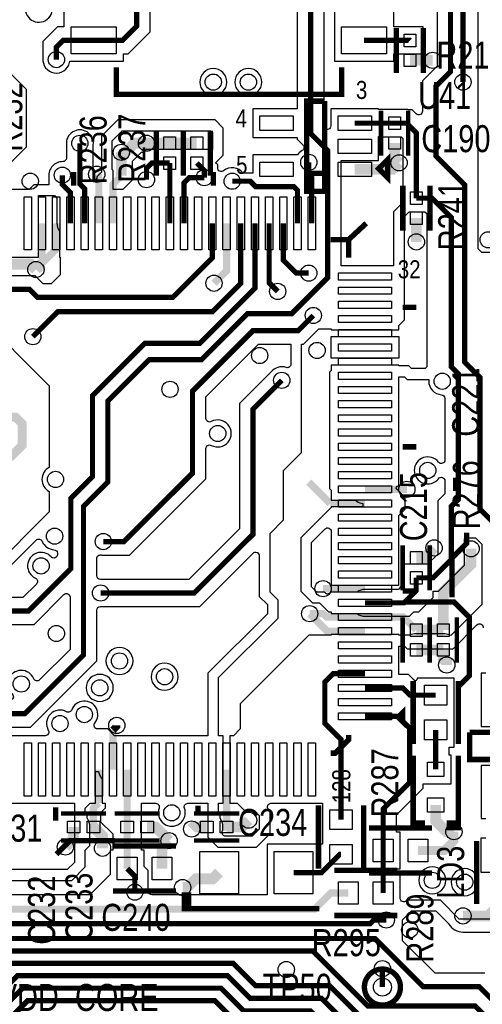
# Model space of a CAD drawing. Extents: x -394 to 5394, y -1015 to 7151.
# Tile 30 of 80: x 996 to 1509, y 2885 to 3978. Entities that reach past the tile are written whole.
import ezdxf

# ---------------------------------------------------------------- set-up
doc = ezdxf.new("R2010")
doc.units = 0
for name, color, linetype in [('BG_SILKSCREEN_TOP', 3, 'CONTINUOUS'), ('ET_TOP', 132, 'CONTINUOUS'), ('PG_SILKSCREEN_TOP', 7, 'CONTINUOUS'), ('PIN_TOP', 132, 'CONTINUOUS'), ('RD_SILKSCREEN_TOP', 254, 'CONTINUOUS'), ('VC_TOP', 132, 'CONTINUOUS')]:
    doc.layers.add(name, color=color, linetype=linetype)

msp = doc.modelspace()

# ---------------------------------------------------------------- linework, layer by layer
at = {"layer": 'ET_TOP'}
for points, const_width in [([(512.59, 4647.33), (460.69, 4647.33), (448.8, 4635.44), (448.8, 4512.9893), (384.8107, 4449), (222.1693, 4449), (189.3, 4416.1307), (189.3, 3877.2163), (330, 3736.5163), (330, 3195), (359.9, 3165.1), (359.9, 3067.9), (336, 3044), (336, 2951.6855), (404.6855, 2883), (453, 2883), (542, 2794), (825, 2794), (975.7, 2944.7), (1321.3, 2944.7), (1382.38, 2883.62), (1501.38, 2883.62), (1524, 2861)], 5.8), ([(1078.3589, 3955.301), (1110.2589, 3955.301), (1126, 3971.0421), (1126, 4022.0001), (1099.0001, 4049), (955.955, 4049), (873.955, 4131), (852, 4131), (841, 4120), (841, 4113)], 5.8), ([(1517.16, 4092.16), (1474.2, 4049.2), (1474.2, 3920.5153), (1458, 3904.3153), (1458, 3827), (1490, 3795), (1490, 3598), (1507, 3581), (1507, 3435), (1653, 3289)], 5.8), ([(1488, 3909), (1488, 4004), (1567.5283, 4083.5283), (1611.4848, 4083.5283)], 5.8), ([(900, 3229), (947, 3229), (968, 3208), (1002, 3208), (1067, 3273), (1067, 3438), (1094, 3465), (1094, 3555), (1140, 3601), (1198, 3601), (1249, 3652), (1298, 3652), (1338, 3692), (1338, 3833), (1319, 3852), (1319, 4008.2), (1358, 4047.2)], 5.8), ([(1037, 3934), (1037, 3947.9), (1044.401, 3955.301), (1078.3589, 3955.301)], 5.8), ([(1378.3589, 3955.301), (1429.1289, 3955.301), (1429.1989, 3955.231)], 5.8), ([(1429.1989, 3933.191), (1454.4389, 3933.191)], 12), ([(1367.89, 3863.44), (1398.7764, 3863.44), (1398.78, 3863.4436), (1412.18, 3863.4436)], 5.8), ([(1436.35, 3780.17), (1436.35, 3852.6736), (1425.58, 3863.4436), (1412.18, 3863.4436)], 5.8), ([(1109, 3831), (1113.7, 3831), (1123.87, 3841.17), (1136.91, 3841.17)], 12), ([(1162.77, 3841.17), (1136.91, 3841.17)], 12), ([(1192.77, 3841.17), (1162.77, 3841.17)], 12), ([(1412.18, 3841.3964), (1412.18, 3824.42), (1417.18, 3819.42)], 12), ([(1068.29, 3752.3), (1068.29, 3790.71), (1063, 3796), (1063, 3841)], 5.8), ([(1109, 3804.98), (1109, 3831)], 12), ([(1417.18, 3819.42), (1410.02, 3812.26), (1367.89, 3812.26)], 12), ([(1136.91, 3800.75), (1136.91, 3813.33), (1142.71, 3819.13), (1162.77, 3819.13)], 5.8), ([(1162.77, 3752.3), (1162.77, 3819.13)], 5.8), ([(1201, 3803), (1201, 3810.9), (1192.77, 3819.13)], 5.8), ([(1320.25, 3752.3), (1320.25, 3802.85), (1317, 3806.1), (1317, 3820)], 5.8), ([(1052.54, 3752.3), (1052.54, 3786.46), (1043.62, 3795.38), (1043.62, 3805.71)], 5.8), ([(1081.73, 3806.71), (1084.03, 3804.41), (1084.03, 3752.3)], 8), ([(1099.78, 3752.3), (1099.78, 3795.76), (1109, 3804.98)], 8), ([(1178.52, 3752.3), (1178.52, 3797.2), (1184.32, 3803), (1201, 3803)], 5.8), ([(1232, 3799), (1252, 3799), (1258, 3793), (1300.21, 3793), (1304.51, 3788.7), (1304.51, 3752.3)], 5.8), ([(1436.16, 3358.7964), (1454.7964, 3358.7964), (1475, 3379), (1475, 3438), (1482.9, 3445.9), (1482.9, 3585.1), (1475, 3593), (1475, 3758.92), (1453.75, 3780.17), (1436.35, 3780.17)], 5.8), ([(1436.35, 3758.13), (1436.35, 3731.65)], 12), ([(1257.26, 3752.3), (1257.26, 3680.26), (1196, 3619), (1135, 3619), (1077, 3561), (1077, 3471), (1053, 3447), (1053, 3369), (1006, 3322), (915.1, 3322), (890, 3347.1), (890, 3361)], 5.8), ([(1210.02, 3752.3), (1210.02, 3714.02), (1166, 3670), (1016.1524, 3670), (1007.1524, 3679), (983, 3679)], 5.8), ([(1010.86, 3626.51), (1038.66, 3654.31), (1210.12, 3654.31), (1241.51, 3685.7), (1241.51, 3752.3)], 5.8), ([(1021.04, 3707.78), (1021.04, 3752.3)], 8), ([(1021.04, 3707.78), (1036.79, 3723.53), (1036.79, 3752.3)], 8), ([(1211.86, 3685.76), (1225.77, 3699.67), (1225.77, 3752.3)], 8), ([(1273.01, 3752.3), (1273.01, 3686.21), (1282.51, 3676.71)], 5.8), ([(1317, 3697), (1303.1, 3697), (1288.76, 3711.34), (1288.76, 3752.3)], 5.8), ([(1014.24, 3700.98), (1008.22, 3707), (956, 3707), (936, 3687), (936, 3673), (925.74, 3662.74), (925.74, 3568.26), (936, 3558), (936, 3541)], 12), ([(1014.24, 3700.98), (1021.04, 3707.78)], 12), ([(1089, 3399), (1112, 3399), (1188, 3475), (1188, 3566), (1255, 3633), (1305, 3633), (1322, 3650)], 5.8), ([(1287, 3578), (1255, 3546), (1255, 3407), (1190, 3342), (1086, 3342)], 5.8), ([(819.51, 3480.65), (833.86, 3495), (850, 3495), (851, 3494), (865.2851, 3494), (878.6351, 3480.65), (946.1639, 3480.65), (959.5139, 3494), (987.2851, 3494), (999, 3505.7149), (999, 3530), (992, 3537), (956, 3537), (952, 3541), (936, 3541)], 10), ([(1317, 3465), (1340.72, 3441.28)], 8), ([(1379.31, 3457.02), (1425.81, 3457.02)], 8), ([(1340.72, 3441.28), (1379.31, 3441.28)], 8), ([(1456, 3392), (1444.8436, 3380.8436), (1436.16, 3380.8436)], 12), ([(1466.16, 3300.8036), (1466.16, 3343.16), (1497, 3374), (1497, 3391)], 12), ([(1379.31, 3331.04), (1422.64, 3331.04), (1436.16, 3344.56), (1436.16, 3358.7964)], 5.8), ([(1379.31, 3346.79), (1332.81, 3346.79)], 8), ([(1318, 3319), (1337.46, 3299.54), (1379.31, 3299.54)], 8), ([(1379.31, 3315.29), (1336.71, 3315.29), (1333, 3319), (1318, 3319)], 8), ([(1436.16, 3300.8), (1421.67, 3315.29), (1379.31, 3315.29)], 8), ([(1436.16, 3300.8036), (1466.16, 3300.8036)], 12), ([(1466.16, 3300.8), (1466.16, 3300.8036)], 12), ([(1436.16, 3278.7564), (1466.16, 3278.7564)], 12), ([(1466.16, 3278.7564), (1466.16, 3268.84), (1470, 3265), (1470, 3262)], 12), ([(1352.76, 3090.44), (1352.76, 3179.24), (1334.76, 3197.24), (1334.76, 3243.15), (1343.91, 3252.3), (1379.31, 3252.3)], 5.8), ([(1457.79, 3228.59), (1429.32, 3228.59), (1421.36, 3236.55), (1379.31, 3236.55)], 5.8), ([(1399.47, 3056.15), (1399.47, 3102.06), (1429.01, 3131.6), (1429.01, 3191.9), (1415.85, 3205.06), (1379.31, 3205.06)], 5.8), ([(1104, 3195), (1104, 3194), (1099.78, 3189.78)], 8), ([(1099.78, 3189.78), (1099.78, 3146)], 8), ([(1457.79, 3190.01), (1457.79, 3146.12)], 5.8), ([(1084.03, 3109.03), (1084.03, 3146)], 8), ([(1115.53, 3146), (1115.53, 3100.6536), (1115.5264, 3100.65), (1115.5264, 3082.15)], 8), ([(1225.7736, 3082.15), (1225.77, 3082.15), (1225.77, 3146)], 8), ([(1078.1836, 3082.15), (1078, 3082.3336), (1078, 3103), (1084.03, 3109.03)], 8), ([(1457.79, 3106.76), (1457.79, 3089), (1469.79, 3077), (1478, 3077)], 12), ([(1250.16, 3089.76), (1242.55, 3082.15), (1225.7736, 3082.15)], 12), ([(1513, 2844), (1488, 2869), (1377, 2869), (1340, 2906), (1258, 2906), (1233.1, 2930.9), (982.5855, 2930.9), (863, 2811.3145), (863, 2789.9999), (831.1001, 2758.1), (551.9, 2758.1), (451, 2859), (409.1693, 2859), (320, 2948.1693), (320, 3062), (342, 3084)], 5.8), ([(1056.1364, 3082.15), (1056.1364, 3069.1364), (1047, 3060)], 12), ([(1088.18, 3058.65), (1088.18, 3072.1536), (1078.1836, 3082.15)], 12), ([(1115.5264, 3082.15), (1115.5264, 3060.6536), (1115.53, 3060.65), (1115.53, 3036.15)], 8), ([(1137.5736, 3082.15), (1146.85, 3082.15), (1162, 3067)], 12), ([(1203.7264, 3082.15), (1189.15, 3082.15), (1187, 3080)], 12), ([(1438.05, 3056.15), (1467.3, 3056.15), (1478, 3066.85), (1478, 3077)], 10), ([(1154.11, 3036.15), (1154.11, 3059.11), (1162, 3067)], 12), ([(1300.13, 3031.65), (1331.05, 3031.65), (1351.26, 3051.86), (1352.76, 3051.86)], 5.8), ([(1399.47, 3056.15), (1399.47, 3009)], 5.8), ([(1124, 3010), (1124, 3027.68), (1115.53, 3036.15)], 5.8), ([(1177, 3015), (1182, 3015), (1191.65, 3024.65), (1210.45, 3024.65), (1217.45, 3031.65)], 12), ([(1488, 2983.5236), (1516.2, 2983.5236), (1528.2, 2995.5236), (1528.2, 3012.42)], 12), ([(835, 2930), (898, 2930), (959, 2991), (1323.42, 2991), (1341.42, 3009), (1360.89, 3009)], 8), ([(438, 2923), (471, 2923), (570, 2824), (813.9999, 2824), (964.9999, 2975), (1385.1, 2975), (1389.1, 2979), (1403, 2979)], 5.8), ([(408, 2905), (462, 2905), (558, 2809), (820, 2809), (969.5, 2958.5), (1390.5, 2958.5), (1444, 2905), (1506, 2905), (1536, 2875)], 5.8), ([(902, 2825.3793), (993.7207, 2917.1), (1226.9, 2917.1), (1252, 2892), (1331, 2892), (1368, 2855)], 5.8), ([(1398.68, 2925), (1398.68, 2904.52)], 5.8), ([(1750.2477, 2812.1), (1424.9, 2812.1), (1422, 2815), (1382, 2815), (1319, 2878), (1245, 2878), (1219.7, 2903.3), (999.4369, 2903.3), (916, 2819.8631), (916, 2794.1693), (852.3307, 2730.5), (524.4999, 2730.5), (449.0999, 2805.9), (410.9, 2805.9), (347, 2742)], 5.8), ([(1744.5315, 2798.3), (1418.7, 2798.3), (1416, 2801), (1376, 2801), (1343, 2834), (1268.1, 2834), (1212.6, 2889.5), (1005.1531, 2889.5), (930, 2814.3469), (930, 2788.6531), (858.0469, 2716.7), (512.3, 2716.7), (441, 2788)], 5.8)]:
    msp.add_lwpolyline(points, dxfattribs=dict(at, const_width=const_width))
for points in [[(1522, 3720), (1509, 3720), (1505, 3724), (1505, 3997), (1576, 4068)], [(963.2107, 3796.6286), (1003.9002, 3837.3181), (1003.9002, 3900.8419), (962.0319, 3942.7102)], [(1513.2998, 3252.8602), (1508.1998, 3252.8602), (1508.1998, 3193.8598), (1548.2002, 3193.8598)], [(1548.2002, 3150.5002), (1508.1998, 3150.5002), (1508.1998, 3091.4998), (1513.2998, 3091.4998)], [(1513.2998, 3070.0002), (1507.6998, 3070.0002), (1507.6998, 3031.9998), (1549.1998, 3031.9998)]]:
    msp.add_lwpolyline(points, dxfattribs=at)
for points in [[(1459.2998, 4037.0998), (1459.2998, 3926.6872), (1443.0998, 3910.4872), (1443.0998, 3876.6527, -0.668175), (1436.2714, 3873.8243), (1431.7519, 3878.3438), (1426.6802, 3878.3438), (1426.6802, 3878.4438), (1394.3902, 3878.4438), (1394.3902, 3879.4402), (1341.3898, 3879.4402), (1341.3898, 3860.3391, -0.668175), (1334.5614, 3857.5107), (1333.9002, 3858.1719), (1333.9002, 4002.0281)], [(1045.3587, 3990.4008), (1045.3587, 3970.2012), (1038.2291, 3970.2012), (1022.0998, 3954.0719), (1022.0998, 3935.7326), (1022.088, 3935.6246, 0.946064), (1051.6408, 3930.736), (1051.9896, 3932.3008), (1111.3591, 3932.3008), (1111.3591, 3940.4008), (1116.4308, 3940.4008), (1140.9002, 3964.8702), (1140.9002, 4028.172)], [(1304.0998, 4014.3719), (1304.0998, 3879.4402), (1254.7698, 3879.4402), (1254.7698, 3847.4398), (1304.0998, 3847.4398), (1304.0998, 3845.8281), (1310.53, 3839.3979, -0.496952), (1309.6591, 3833.0812, 0.119626), (1304.479, 3828.2602), (1254.7698, 3828.2602), (1254.7698, 3807.9002), (1244.0745, 3807.9002, 0.430468), (1222.4475, 3810.5653, -0.634347), (1215.9002, 3813.6493), (1215.9002, 3817.0719), (1213.4715, 3819.5006), (1222.0002, 3828.0294), (1222.0002, 3857.9706), (1212.9706, 3867.0002), (1105.0294, 3867.0002), (1086.9998, 3848.9706), (1086.9998, 3808.9706), (1081.9998, 3803.9706), (1081.9998, 3802.9007, -0.668179), (1078.5856, 3801.4865), (1077.9002, 3802.1719), (1077.9002, 3839.2674), (1077.912, 3839.3754, 1.114863), (1048.088, 3839.3754), (1048.0998, 3839.2674), (1048.0998, 3824.7041, -0.421627), (1043.9988, 3820.7054, 0.45396), (1028.708, 3804.0854), (1028.7198, 3803.9774), (1028.7198, 3795.0002), (1012.0294, 3795.0002), (1006.8294, 3789.8002), (977.5498, 3789.8002)], [(1006.2724, 4000.4472, 1.356947), (1032.3854, 3988.6478)], [(1345.3587, 4003.8298), (1345.3587, 3932.3008), (1411.3591, 3932.3008), (1411.3591, 3940.2308), (1443.6991, 3940.2308), (1443.6991, 3951.7947), (1443.7464, 3952.0084, 0.109435), (1443.7464, 3958.4536), (1443.6991, 3958.6673), (1443.6991, 3970.2312), (1416.6987, 3970.2312), (1416.6987, 3970.2012), (1411.3591, 3970.2012), (1411.3591, 3990.4008)], [(949.7998, 3714.7998), (1017.2902, 3714.7998), (1017.2902, 3783), (1034.9279, 3783), (1037.6398, 3780.2881), (1037.6398, 3752.3, 0.159967), (1040.5398, 3743.4676), (1040.5398, 3714.7998), (1041, 3714.7998), (1041, 3695), (1031, 3685), (1022.2245, 3685), (1013.3243, 3693.9002), (984.7326, 3693.9002)], [(950, 3651), (1029, 3572), (1029, 3481.2667, 0.603027), (1029, 3454.7333), (1029, 3432), (964.7737, 3367.7737)], [(961.8281, 3193.0998), (1008.1719, 3193.0998), (1081.9002, 3266.8281), (1081.9002, 3323.0001, -0.41575), (1085.9212, 3327, 0.02845), (1087.6246, 3327.088), (1087.7326, 3327.0998), (1196.1719, 3327.0998), (1255.1714, 3386.0993, -0.668175), (1261.9998, 3383.2709), (1261.9998, 3338.0294), (1270.9998, 3329.0294), (1270.9998, 3318.9706), (1204.9998, 3252.9706), (1204.9998, 3183.5002), (1101.4706, 3183.5002), (1093.9706, 3191.0002), (1082.7313, 3191.0002, -0.631955), (1079.63, 3197.5264, 1.178637), (1053.9421, 3212.2326, -0.458477), (1048.2579, 3210.1274, 0.759981), (1028.0093, 3189.5001, -0.577339), (1024.5452, 3183.5002), (914.0002, 3183.5002)], [(1523.0294, 2980.0002), (1483.9706, 2980.0002), (1462.9706, 3001.0002), (1426.0294, 3001.0002), (1425.2986, 3000.2695, -0.668177), (1418.4702, 3003.0979), (1418.4702, 3029.5002), (1414.3702, 3029.5002), (1414.3702, 3035.6498), (1418.4702, 3035.6498), (1418.4702, 3076.6502), (1414.3702, 3076.6502), (1414.3702, 3095.8881), (1443.9102, 3125.4281), (1443.9102, 3130.1198), (1474.7902, 3130.1198), (1474.7902, 3162.1202), (1472.6902, 3162.1202), (1472.6902, 3171.0098), (1478.2902, 3171.0098), (1478.2902, 3247.5902), (1437.2898, 3247.5902), (1437.2898, 3246.5207, -0.668179), (1433.8756, 3245.1065), (1427.5319, 3251.4502), (1416.8102, 3251.4502), (1416.8102, 3282.9998), (1423.0294, 3282.9998), (1426.0294, 3279.9998), (1476.9706, 3279.9998), (1503.5829, 3306.6121, -0.719584), (1510.3729, 3303.2303, 0.195685)], [(921, 3023), (1054, 3023), (1069, 3038), (1069, 3056.5439), (1074.1366, 3061.6805), (1074.1366, 3082.1501, 0.139598), (1071.4366, 3091.6322), (1071.1366, 3092.1162), (1071.1366, 3096.6502), (1069, 3096.6502), (1069, 3103), (1074.4998, 3108.4998), (1080.2902, 3108.4998), (1080.2902, 3143.7439), (1083.8619, 3143.7439), (1084.2335, 3142.2168, 0.1216), (1087.7798, 3135.4169), (1087.7798, 3108.4998), (1091, 3108.4998), (1091, 3103), (1086, 3098), (1086, 3088), (1099.5262, 3074.4738), (1099.5262, 3056.6502), (1096.5298, 3056.6502), (1096.5298, 3029.5298), (1074.0002, 3007.0002), (952.3725, 3007.0002)], [(1512.1719, 2919.9002), (1457.0998, 2919.9002), (1421, 2956), (1421, 2979), (1431, 2989), (1458, 2989), (1472.3198, 2974.6802), (1472.4502, 2974.4565, 0.266796), (1488, 2965.5234), (1523.6559, 2965.5234)]]:
    msp.add_lwpolyline(points, format="xyb", dxfattribs=at)
for points in [[(1226.0002, 3909, 1), (1195.9998, 3909, 1)], [(1265.0002, 3909, 1), (1234.9998, 3909, 1)], [(1399.6798, 3848.4434), (1419.5081, 3848.4434), (1421.4498, 3846.5017), (1421.4498, 3780.17, 0.058124), (1421.8498, 3776.7407), (1421.8498, 3775.8206), (1410.9998, 3764.9706), (1410.9998, 3705.2402), (1352.9002, 3705.2402), (1352.9002, 3821.8498), (1394.3902, 3821.8498), (1394.3902, 3848.5398), (1399.6798, 3848.5398)], [(1436.1598, 3296.7566, 0.105953), (1428.7833, 3295.1757), (1428.3924, 3295), (1416.8102, 3295), (1416.8102, 3295.8002), (1341.8098, 3295.8002), (1341.8098, 3295), (1317, 3295), (1241, 3219), (1241, 3191), (1233.5002, 3183.5002), (1229.5098, 3183.5002), (1229.5098, 3108.4998), (1237.5002, 3108.4998), (1246, 3100), (1257, 3100), (1262, 3095), (1262, 3080), (1254, 3072), (1224.8495, 3072, -0.499852), (1221.009, 3077.1182, 0.212653), (1219.0266, 3091.6322), (1218.7266, 3092.1162), (1218.7266, 3096.6502), (1217, 3096.6502), (1217, 3108.4998), (1222.0202, 3108.4998), (1222.0202, 3183.5002), (1217, 3183.5002), (1217, 3248), (1283, 3314), (1283, 3334), (1274, 3343), (1274, 3408), (1289, 3423), (1289, 3478), (1309, 3498), (1309, 3618.0998), (1311.1719, 3618.0998), (1328.0721, 3635), (1341.8098, 3635), (1341.8098, 3633.9998), (1416.8102, 3633.9998), (1416.8102, 3638.8102), (1423, 3645), (1423, 3760), (1428.1698, 3765.1698), (1445.8302, 3765.1698), (1448, 3763), (1448, 3593), (1446, 3591), (1431, 3591), (1428, 3594), (1416.8102, 3594), (1416.8102, 3595.0102), (1341.8098, 3595.0102), (1341.8098, 3588.8098), (1340, 3587), (1340, 3458), (1341.8098, 3456.1902), (1341.8098, 3445.0198), (1368.7269, 3445.0198, 0.1216), (1375.5268, 3441.4735), (1377.0539, 3441.1019), (1377.0539, 3437.5302), (1341.8098, 3437.5302), (1341.8098, 3436.8098), (1308, 3403), (1308, 3344), (1321, 3331), (1329, 3331), (1339, 3321), (1341.8098, 3321), (1341.8098, 3319.0398), (1370.4776, 3319.0398, 0.159967), (1379.31, 3316.1398), (1428.8119, 3316.1398), (1433.6721, 3321), (1439, 3321), (1455, 3337), (1455, 3343.8962), (1460.9683, 3343.8962), (1489.9002, 3372.8281), (1489.9002, 3401.9002), (1491, 3403), (1502, 3403), (1509, 3396), (1509, 3329), (1474.6745, 3294.6745), (1473.4216, 3295.2269, 0.104185), (1466.1601, 3296.7566)], [(1261.1719, 3618.0998), (1296.9998, 3618.0998), (1296.9998, 3596.028, -0.511766), (1291.7367, 3592.2327, 0.313502), (1275.3069, 3587.3956), (1275.2388, 3587.3109), (1240.0998, 3552.1719), (1240.0998, 3413.1719), (1183.8281, 3356.9002), (1087.7326, 3356.9002), (1087.6246, 3356.912, 0.02845), (1085.9212, 3357, -0.41575), (1081.9002, 3360.9999), (1081.9002, 3380.2544, -0.463069), (1086.5528, 3384.2008, 0.068204), (1090.6246, 3384.088), (1090.7326, 3384.0998), (1118.1719, 3384.0998), (1202.9002, 3468.8281), (1202.9002, 3502.3206, -0.569325), (1208.8159, 3505.832, 1.684717), (1208.8159, 3532.168, -0.569325), (1202.9002, 3535.6794), (1202.9002, 3559.8281)], [(1341.3931, 3343.0402, -0.512904), (1334.9814, 3341.9895), (1333.9706, 3343.0002), (1325.9706, 3343.0002), (1320.0002, 3348.9706), (1320.0002, 3398.0294), (1334.9814, 3413.0105, -0.668177), (1341.8098, 3410.1821), (1341.8098, 3350.5398), (1416.2393, 3350.5398, -0.089081), (1416.9352, 3350.4148, -0.089081), (1416.8102, 3351.1107), (1416.8102, 3427.8394), (1424.0002, 3435.0294), (1424.0002, 3447.9706), (1414.6153, 3457.3556, -0.668183), (1416.0295, 3460.7698), (1416.8102, 3460.7698), (1416.8102, 3581.9998), (1423.0294, 3581.9998), (1426.0294, 3578.9998), (1449.9998, 3578.9998), (1449.9998, 3576.9998, 0.398868), (1464.2104, 3562.0206, -0.398872), (1467.9998, 3558.0261), (1467.9998, 3489.6625, -0.714179), (1460.842, 3487.2072, 2.915347), (1460.842, 3468.7928, -0.714179), (1467.9998, 3466.3375), (1467.9998, 3452.0719), (1460.0998, 3444.1719), (1460.0998, 3385.1719), (1448.7245, 3373.7966), (1421.6598, 3373.7966), (1421.6598, 3362.2327), (1421.6125, 3362.019, 0.054555), (1421.2598, 3358.7964), (1421.2598, 3350.7319), (1420.2244, 3349.6965, -0.118498), (1419.4272, 3349.2082, 0.24036), (1418.1418, 3347.9228, -0.118498), (1417.6535, 3347.1256), (1416.4681, 3345.9402), (1379.31, 3345.9402, 0.159967), (1370.4776, 3343.0402)], [(921.8291, 3345.9998), (959.9706, 3345.9998), (1014.5916, 3400.6207, -0.535668), (1021.121, 3399.3097, 0.291431), (1034.2893, 3390.0166, -0.400402), (1038.0998, 3386.0211), (1038.0998, 3384.7359, -0.686695), (1031.1315, 3382.0547, 1.224958), (1013.7043, 3358.385, -0.521587), (1014.8538, 3351.9259), (999.8281, 3336.9002), (921.2719, 3336.9002), (919.0007, 3339.1714, -0.668175)], [(1052.0998, 3337.3709), (1052.0998, 3279.1719), (1018.3789, 3245.4509, -0.534358), (1011.8557, 3246.7469, 1.250237), (987.9453, 3229.8685, -0.686695), (985.2641, 3222.9002), (974.1719, 3222.9002), (953.1719, 3243.9002), (947.8563, 3243.9002, -0.49337), (943.9934, 3248.9383, 0.268148), (939.3381, 3266.3381), (932.5893, 3273.0868), (932.5893, 3275.1332), (946.7281, 3289.2719, 0.211943), (951.9777, 3302.8998, -0.428942), (955.9727, 3307.0998), (1012.1719, 3307.0998), (1045.2714, 3340.1993, -0.668175)], [(1122.0002, 3266.53, 1), (1091.9998, 3266.53, 1)], [(1172.0002, 3249, 1), (1141.9998, 3249, 1)], [(1100.1102, 3236.6675, 1), (1070.1098, 3236.6675, 1)], [(1142.9739, 3007.0002, -0.398872), (1138.9794, 3010.7896, 0.013964), (1138.912, 3011.6246), (1138.9002, 3011.7326), (1138.9002, 3033.8519), (1134.5302, 3038.2219), (1134.5302, 3056.6502), (1131.5302, 3056.6502), (1131.5302, 3067.2775), (1131.5266, 3067.2811), (1131.5266, 3094.0225), (1131.5302, 3094.0261), (1131.5302, 3108.4998), (1147.1461, 3108.4998, -0.520598), (1150.9048, 3103.1314, 1.428259), (1179.0952, 3103.1314, -0.520598), (1182.8539, 3108.4998), (1204.9998, 3108.4998), (1204.9998, 3071.0294), (1216.0294, 3059.9998), (1258.9706, 3059.9998), (1274.0002, 3075.0294), (1274.0002, 3099.9706), (1272.2995, 3101.6714, -0.668177), (1275.1279, 3108.4998), (1332.2598, 3108.4998), (1332.2598, 3063.1502), (1270.6298, 3063.1502), (1270.6298, 3007.0002)], [(1469.0002, 3023, 1), (1438.9998, 3023, 1)], [(1505.0002, 3021, 1), (1474.9998, 3021, 1)]]:
    msp.add_lwpolyline(points, format="xyb", close=True, dxfattribs=at)
for points in [[(1110.8002, 3789.8002), (1100.0302, 3789.8002), (1100.0302, 3811.0375), (1099, 3812.0677), (1099, 3844), (1110, 3855), (1208, 3855), (1210, 3853), (1210, 3834.1302), (1148.2698, 3834.1302), (1148.2698, 3834.0302), (1136.5381, 3834.0302), (1133.5079, 3831), (1131, 3831), (1121, 3821), (1121, 3800)], [(1416.8102, 3602.4998), (1341.8098, 3602.4998), (1341.8098, 3626.5002), (1416.8102, 3626.5002)], [(925.9706, 3035.0002), (921.0002, 3039.9706), (921.0002, 3108.4998), (1056.9998, 3108.4998), (1056.9998, 3042.9706), (1049.0294, 3035.0002)]]:
    msp.add_lwpolyline(points, close=True, dxfattribs=at)
at = {"layer": 'PG_SILKSCREEN_TOP'}
for points, const_width in [([(1414.1989, 3919.211), (1414.1989, 3969.211)], 6), ([(1444.1989, 3919.211), (1444.1989, 3969.211)], 6), ([(1353.3589, 3925.301), (1353.3589, 3895.301), (1103.3589, 3895.301), (1103.3589, 3925.301)], 6), ([(1334.58, 3887.85), (1314.58, 3887.85), (1314.58, 3787.85), (1334.58, 3787.85), (1334.58, 3807.85), (1314.58, 3807.85)], 6), ([(1314.58, 3807.85), (1334.58, 3807.85), (1334.58, 3887.85)], 6), ([(1397.18, 3877.42), (1397.18, 3827.42)], 5), ([(1427.18, 3877.42), (1427.18, 3827.42)], 5), ([(1147.77, 3855.15), (1147.77, 3805.15)], 6), ([(1177.77, 3855.15), (1177.77, 3805.15)], 6), ([(1177.77, 3855.15), (1177.77, 3805.15)], 6), ([(1207.77, 3855.15), (1207.77, 3805.15)], 6), ([(1394.58, 3812.85), (1404.58, 3802.85), (1404.58, 3822.85), (1394.58, 3812.85)], 6), ([(1056.16, 3794.15), (1056.16, 3809.15)], 6), ([(1211.16, 3794.15), (1211.16, 3809.15)], 6), ([(1421.35, 3744.15), (1421.35, 3794.15)], 6), ([(1451.35, 3744.15), (1451.35, 3794.15)], 6), ([(1361.16, 3734.15), (1380.72, 3752.3)], 6), ([(1361.16, 3714.15), (1361.16, 3734.15), (1341.16, 3734.15)], 6), ([(1421.16, 3659.15), (1436.16, 3659.15)], 6), ([(1421.16, 3504.15), (1436.16, 3504.15)], 6), ([(1476, 3337), (1476, 3381), (1492, 3397), (1492, 3409)], 6), ([(1421.16, 3394.82), (1421.16, 3344.82)], 5), ([(1451.16, 3394.82), (1451.16, 3344.82)], 5), ([(1421.16, 3344.15), (1436.16, 3344.15)], 6), ([(1423, 3332), (1478, 3332), (1495, 3315), (1495, 3250), (1484, 3239)], 6), ([(1421.16, 3314.78), (1421.16, 3264.78)], 5), ([(1451.16, 3314.78), (1451.16, 3264.78)], 5), ([(1451.16, 3314.78), (1451.16, 3264.78)], 5), ([(1481.16, 3314.78), (1481.16, 3264.78)], 5), ([(1432.79, 3244.3), (1432.79, 3174.3)], 6), ([(1482.79, 3244.3), (1482.79, 3174.3)], 6), ([(1416.16, 3204.15), (1421.16, 3199.15), (1421.16, 3209.15), (1416.16, 3204.15)], 6), ([(1361.16, 3184.15), (1361.16, 3179.15), (1346.16, 3164.15), (1341.16, 3164.15)], 6), ([(1495.6, 3187.18), (1495.6, 3157.18), (1635.6, 3157.18), (1635.6, 3187.18), (1615.6, 3187.18), (1615.6, 3157.18)], 6), ([(1615.6, 3157.18), (1615.6, 3187.18), (1495.6, 3187.18)], 6), ([(1432.79, 3086.44), (1442.79, 3086.44), (1442.79, 3081.44), (1432.79, 3081.44), (1432.79, 3161.44)], 6), ([(1482.79, 3086.44), (1472.79, 3086.44), (1472.79, 3081.44), (1482.79, 3081.44), (1482.79, 3161.44)], 6), ([(1036.16, 3104.15), (1036.16, 3089.15)], 6), ([(1194, 3106), (1194, 3099)], 6), ([(1327.76, 3106.15), (1327.76, 3036.15)], 6), ([(1377.76, 3106.15), (1377.76, 3036.15)], 6), ([(1092.16, 3097.15), (1042.16, 3097.15)], 5), ([(1101.55, 3097.15), (1151.55, 3097.15)], 5), ([(1239.75, 3097.15), (1189.75, 3097.15)], 5), ([(1383.76, 3081.15), (1453.76, 3081.15)], 6), ([(1101.55, 3067.15), (1052.15, 3067.15), (1037, 3052)], 6), ([(1092.16, 3067.15), (1042.16, 3067.15)], 5), ([(1099.82, 3061.15), (1169.82, 3061.15)], 6), ([(1101.55, 3067.15), (1151.55, 3067.15)], 5), ([(1239.75, 3067.15), (1189.75, 3067.15)], 5), ([(1503.2, 3066.71), (1503.2, 2996.71)], 6), ([(1345.18, 3034), (1415.18, 3034)], 6), ([(1383.76, 3031.15), (1453.76, 3031.15)], 6), ([(1099.82, 3011.15), (1169.82, 3011.15)], 6), ([(1178.79, 3006.65), (1178.79, 2991.65), (1183.79, 2991.65), (1183.79, 3006.65), (1178.79, 3006.65), (1178.79, 2991.65), (1328.79, 2991.65)], 6), ([(1345.18, 2984), (1415.18, 2984)], 6)]:
    msp.add_lwpolyline(points, dxfattribs=dict(at, const_width=const_width))
at = {"layer": 'PG_SILKSCREEN_TOP', "const_width": 6}
msp.add_lwpolyline([(1418.68, 2904.52, 1), (1378.68, 2904.52, 1), (1418.68, 2904.52)], format="xyb", dxfattribs=at)
at = {"layer": 'PIN_TOP'}
for points in [[(1053.3589, 3940.301), (1053.3589, 3970.301), (1103.3589, 3970.301), (1103.3589, 3940.301)], [(1353.3589, 3940.301), (1353.3589, 3970.301), (1403.3589, 3970.301), (1403.3589, 3940.301)], [(1435.6989, 3948.231), (1422.6989, 3948.231), (1422.6989, 3962.231), (1435.6989, 3962.231)], [(1435.6989, 3926.191), (1422.6989, 3926.191), (1422.6989, 3940.191), (1435.6989, 3940.191)], [(1299.77, 3871.44), (1299.77, 3855.44), (1262.77, 3855.44), (1262.77, 3871.44)], [(1386.39, 3871.44), (1386.39, 3855.44), (1349.39, 3855.44), (1349.39, 3871.44)], [(1405.68, 3870.4436), (1418.68, 3870.4436), (1418.68, 3856.4436), (1405.68, 3856.4436)], [(1156.27, 3848.17), (1169.27, 3848.17), (1169.27, 3834.17), (1156.27, 3834.17)], [(1186.27, 3848.17), (1199.27, 3848.17), (1199.27, 3834.17), (1186.27, 3834.17)], [(1405.68, 3848.3964), (1418.68, 3848.3964), (1418.68, 3834.3964), (1405.68, 3834.3964)], [(1386.39, 3845.85), (1386.39, 3829.85), (1349.39, 3829.85), (1349.39, 3845.85)], [(1156.27, 3826.13), (1169.27, 3826.13), (1169.27, 3812.13), (1156.27, 3812.13)], [(1186.27, 3826.13), (1199.27, 3826.13), (1199.27, 3812.13), (1186.27, 3812.13)], [(1299.77, 3820.26), (1299.77, 3804.26), (1262.77, 3804.26), (1262.77, 3820.26)], [(1386.39, 3820.26), (1386.39, 3804.26), (1349.39, 3804.26), (1349.39, 3820.26)], [(1001.29, 3781.8), (1009.29, 3781.8), (1009.29, 3722.8), (1001.29, 3722.8)], [(1017.04, 3781.8), (1025.04, 3781.8), (1025.04, 3722.8), (1017.04, 3722.8)], [(1032.79, 3781.8), (1040.79, 3781.8), (1040.79, 3722.8), (1032.79, 3722.8)], [(1048.54, 3781.8), (1056.54, 3781.8), (1056.54, 3722.8), (1048.54, 3722.8)], [(1064.29, 3781.8), (1072.29, 3781.8), (1072.29, 3722.8), (1064.29, 3722.8)], [(1080.03, 3781.8), (1088.03, 3781.8), (1088.03, 3722.8), (1080.03, 3722.8)], [(1095.78, 3781.8), (1103.78, 3781.8), (1103.78, 3722.8), (1095.78, 3722.8)], [(1111.53, 3781.8), (1119.53, 3781.8), (1119.53, 3722.8), (1111.53, 3722.8)], [(1127.28, 3781.8), (1135.28, 3781.8), (1135.28, 3722.8), (1127.28, 3722.8)], [(1143.03, 3781.8), (1151.03, 3781.8), (1151.03, 3722.8), (1143.03, 3722.8)], [(1158.77, 3781.8), (1166.77, 3781.8), (1166.77, 3722.8), (1158.77, 3722.8)], [(1174.52, 3781.8), (1182.52, 3781.8), (1182.52, 3722.8), (1174.52, 3722.8)], [(1190.27, 3781.8), (1198.27, 3781.8), (1198.27, 3722.8), (1190.27, 3722.8)], [(1206.02, 3781.8), (1214.02, 3781.8), (1214.02, 3722.8), (1206.02, 3722.8)], [(1221.77, 3781.8), (1229.77, 3781.8), (1229.77, 3722.8), (1221.77, 3722.8)], [(1237.51, 3781.8), (1245.51, 3781.8), (1245.51, 3722.8), (1237.51, 3722.8)], [(1253.26, 3781.8), (1261.26, 3781.8), (1261.26, 3722.8), (1253.26, 3722.8)], [(1269.01, 3781.8), (1277.01, 3781.8), (1277.01, 3722.8), (1269.01, 3722.8)], [(1284.76, 3781.8), (1292.76, 3781.8), (1292.76, 3722.8), (1284.76, 3722.8)], [(1300.51, 3781.8), (1308.51, 3781.8), (1308.51, 3722.8), (1300.51, 3722.8)], [(1316.25, 3781.8), (1324.25, 3781.8), (1324.25, 3722.8), (1316.25, 3722.8)], [(1442.85, 3773.17), (1429.85, 3773.17), (1429.85, 3787.17), (1442.85, 3787.17)], [(1442.85, 3751.13), (1429.85, 3751.13), (1429.85, 3765.13), (1442.85, 3765.13)], [(1408.81, 3697.24), (1408.81, 3689.24), (1349.81, 3689.24), (1349.81, 3697.24)], [(1408.81, 3681.5), (1408.81, 3673.5), (1349.81, 3673.5), (1349.81, 3681.5)], [(1408.81, 3665.75), (1408.81, 3657.75), (1349.81, 3657.75), (1349.81, 3665.75)], [(1408.81, 3650), (1408.81, 3642), (1349.81, 3642), (1349.81, 3650)], [(1408.81, 3634.25), (1408.81, 3626.25), (1349.81, 3626.25), (1349.81, 3634.25)], [(1408.81, 3618.5), (1408.81, 3610.5), (1349.81, 3610.5), (1349.81, 3618.5)], [(1408.81, 3602.76), (1408.81, 3594.76), (1349.81, 3594.76), (1349.81, 3602.76)], [(1408.81, 3587.01), (1408.81, 3579.01), (1349.81, 3579.01), (1349.81, 3587.01)], [(1408.81, 3571.26), (1408.81, 3563.26), (1349.81, 3563.26), (1349.81, 3571.26)], [(1408.81, 3555.51), (1408.81, 3547.51), (1349.81, 3547.51), (1349.81, 3555.51)], [(1408.81, 3539.76), (1408.81, 3531.76), (1349.81, 3531.76), (1349.81, 3539.76)], [(1408.81, 3524.02), (1408.81, 3516.02), (1349.81, 3516.02), (1349.81, 3524.02)], [(1408.81, 3508.27), (1408.81, 3500.27), (1349.81, 3500.27), (1349.81, 3508.27)], [(1408.81, 3492.52), (1408.81, 3484.52), (1349.81, 3484.52), (1349.81, 3492.52)], [(1408.81, 3476.77), (1408.81, 3468.77), (1349.81, 3468.77), (1349.81, 3476.77)], [(1408.81, 3461.02), (1408.81, 3453.02), (1349.81, 3453.02), (1349.81, 3461.02)], [(1408.81, 3445.28), (1408.81, 3437.28), (1349.81, 3437.28), (1349.81, 3445.28)], [(1408.81, 3429.53), (1408.81, 3421.53), (1349.81, 3421.53), (1349.81, 3429.53)], [(1408.81, 3413.78), (1408.81, 3405.78), (1349.81, 3405.78), (1349.81, 3413.78)], [(1408.81, 3398.03), (1408.81, 3390.03), (1349.81, 3390.03), (1349.81, 3398.03)], [(1408.81, 3382.28), (1408.81, 3374.28), (1349.81, 3374.28), (1349.81, 3382.28)], [(1429.66, 3387.8436), (1442.66, 3387.8436), (1442.66, 3373.8436), (1429.66, 3373.8436)], [(1408.81, 3366.54), (1408.81, 3358.54), (1349.81, 3358.54), (1349.81, 3366.54)], [(1429.66, 3365.7964), (1442.66, 3365.7964), (1442.66, 3351.7964), (1429.66, 3351.7964)], [(1408.81, 3350.79), (1408.81, 3342.79), (1349.81, 3342.79), (1349.81, 3350.79)], [(1408.81, 3335.04), (1408.81, 3327.04), (1349.81, 3327.04), (1349.81, 3335.04)], [(1408.81, 3319.29), (1408.81, 3311.29), (1349.81, 3311.29), (1349.81, 3319.29)], [(1408.81, 3303.54), (1408.81, 3295.54), (1349.81, 3295.54), (1349.81, 3303.54)], [(1429.66, 3307.8036), (1442.66, 3307.8036), (1442.66, 3293.8036), (1429.66, 3293.8036)], [(1459.66, 3307.8036), (1472.66, 3307.8036), (1472.66, 3293.8036), (1459.66, 3293.8036)], [(1408.81, 3287.8), (1408.81, 3279.8), (1349.81, 3279.8), (1349.81, 3287.8)], [(1429.66, 3285.7564), (1442.66, 3285.7564), (1442.66, 3271.7564), (1429.66, 3271.7564)], [(1459.66, 3285.7564), (1472.66, 3285.7564), (1472.66, 3271.7564), (1459.66, 3271.7564)], [(1408.81, 3272.05), (1408.81, 3264.05), (1349.81, 3264.05), (1349.81, 3272.05)], [(1408.81, 3256.3), (1408.81, 3248.3), (1349.81, 3248.3), (1349.81, 3256.3)], [(1408.81, 3240.55), (1408.81, 3232.55), (1349.81, 3232.55), (1349.81, 3240.55)], [(1445.29, 3239.59), (1470.29, 3239.59), (1470.29, 3217.59), (1445.29, 3217.59)], [(1408.81, 3224.8), (1408.81, 3216.8), (1349.81, 3216.8), (1349.81, 3224.8)], [(1408.81, 3209.06), (1408.81, 3201.06), (1349.81, 3201.06), (1349.81, 3209.06)], [(1445.29, 3201.01), (1470.29, 3201.01), (1470.29, 3179.01), (1445.29, 3179.01)], [(1001.29, 3175.5), (1009.29, 3175.5), (1009.29, 3116.5), (1001.29, 3116.5)], [(1017.04, 3175.5), (1025.04, 3175.5), (1025.04, 3116.5), (1017.04, 3116.5)], [(1032.79, 3175.5), (1040.79, 3175.5), (1040.79, 3116.5), (1032.79, 3116.5)], [(1048.54, 3175.5), (1056.54, 3175.5), (1056.54, 3116.5), (1048.54, 3116.5)], [(1064.29, 3175.5), (1072.29, 3175.5), (1072.29, 3116.5), (1064.29, 3116.5)], [(1080.03, 3175.5), (1088.03, 3175.5), (1088.03, 3116.5), (1080.03, 3116.5)], [(1095.78, 3175.5), (1103.78, 3175.5), (1103.78, 3116.5), (1095.78, 3116.5)], [(1111.53, 3175.5), (1119.53, 3175.5), (1119.53, 3116.5), (1111.53, 3116.5)], [(1127.28, 3175.5), (1135.28, 3175.5), (1135.28, 3116.5), (1127.28, 3116.5)], [(1143.03, 3175.5), (1151.03, 3175.5), (1151.03, 3116.5), (1143.03, 3116.5)], [(1158.77, 3175.5), (1166.77, 3175.5), (1166.77, 3116.5), (1158.77, 3116.5)], [(1174.52, 3175.5), (1182.52, 3175.5), (1182.52, 3116.5), (1174.52, 3116.5)], [(1190.27, 3175.5), (1198.27, 3175.5), (1198.27, 3116.5), (1190.27, 3116.5)], [(1206.02, 3175.5), (1214.02, 3175.5), (1214.02, 3116.5), (1206.02, 3116.5)], [(1221.77, 3175.5), (1229.77, 3175.5), (1229.77, 3116.5), (1221.77, 3116.5)], [(1237.51, 3175.5), (1245.51, 3175.5), (1245.51, 3116.5), (1237.51, 3116.5)], [(1253.26, 3175.5), (1261.26, 3175.5), (1261.26, 3116.5), (1253.26, 3116.5)], [(1269.01, 3175.5), (1277.01, 3175.5), (1277.01, 3116.5), (1269.01, 3116.5)], [(1284.76, 3175.5), (1292.76, 3175.5), (1292.76, 3116.5), (1284.76, 3116.5)], [(1300.51, 3175.5), (1308.51, 3175.5), (1308.51, 3116.5), (1300.51, 3116.5)], [(1316.25, 3175.5), (1324.25, 3175.5), (1324.25, 3116.5), (1316.25, 3116.5)], [(1466.79, 3138.12), (1448.79, 3138.12), (1448.79, 3154.12), (1466.79, 3154.12)], [(1466.79, 3098.76), (1448.79, 3098.76), (1448.79, 3114.76), (1466.79, 3114.76)], [(1340.26, 3101.44), (1365.26, 3101.44), (1365.26, 3079.44), (1340.26, 3079.44)], [(1063.1364, 3088.65), (1063.1364, 3075.65), (1049.1364, 3075.65), (1049.1364, 3088.65)], [(1085.1836, 3088.65), (1085.1836, 3075.65), (1071.1836, 3075.65), (1071.1836, 3088.65)], [(1108.5264, 3075.65), (1108.5264, 3088.65), (1122.5264, 3088.65), (1122.5264, 3075.65)], [(1130.5736, 3075.65), (1130.5736, 3088.65), (1144.5736, 3088.65), (1144.5736, 3075.65)], [(1210.7264, 3088.65), (1210.7264, 3075.65), (1196.7264, 3075.65), (1196.7264, 3088.65)], [(1232.7736, 3088.65), (1232.7736, 3075.65), (1218.7736, 3075.65), (1218.7736, 3088.65)], [(1340.26, 3062.86), (1365.26, 3062.86), (1365.26, 3040.86), (1340.26, 3040.86)], [(1388.47, 3043.65), (1388.47, 3068.65), (1410.47, 3068.65), (1410.47, 3043.65)], [(1427.05, 3043.65), (1427.05, 3068.65), (1449.05, 3068.65), (1449.05, 3043.65)], [(1238.95, 3008.15), (1195.95, 3008.15), (1195.95, 3055.15), (1238.95, 3055.15)], [(1321.63, 3008.15), (1278.63, 3008.15), (1278.63, 3055.15), (1321.63, 3055.15)], [(1104.53, 3023.65), (1104.53, 3048.65), (1126.53, 3048.65), (1126.53, 3023.65)], [(1143.11, 3023.65), (1143.11, 3048.65), (1165.11, 3048.65), (1165.11, 3023.65)], [(1349.89, 2996.5), (1349.89, 3021.5), (1371.89, 3021.5), (1371.89, 2996.5)], [(1388.47, 2996.5), (1388.47, 3021.5), (1410.47, 3021.5), (1410.47, 2996.5)]]:
    msp.add_lwpolyline(points, close=True, dxfattribs=at)
msp.add_circle((1398.68, 2904.52), 10, dxfattribs=at)
at = {"layer": 'VC_TOP'}
for centre in [(1037, 3934), (1454.4389, 3933.191), (1211, 3909), (1250, 3909), (1488, 3909), (1063, 3841), (1136.91, 3841.17), (1109, 3831), (1317, 3820), (1417.18, 3819.42), (1043.62, 3805.71), (1081.73, 3806.71), (1008, 3799), (1136.91, 3800.75), (1201, 3803), (1232, 3799), (1436.35, 3731.65), (1516, 3734), (1014.24, 3700.98), (1317, 3697), (1211.86, 3685.76), (1282.51, 3676.71), (1322, 3650), (1010.86, 3626.51), (1326.16, 3611.16), (1262.5, 3605.5), (1287, 3578), (1465, 3577), (1163, 3568), (1216, 3519), (1449, 3478), (1036, 3468), (1425.81, 3457.02), (1035, 3405), (1089, 3399), (1456, 3392), (1497, 3391), (1020, 3372), (1332.81, 3346.79), (1086, 3342), (1318, 3319), (1037, 3297), (1107, 3266.53), (1470, 3262), (1157, 3249), (998, 3241), (1085.11, 3236.6675), (1068, 3207), (1041, 3197), (1104, 3195), (1165, 3098), (1250.16, 3089.76), (1187, 3080), (1478, 3077), (1162, 3067), (1047, 3060), (1088.18, 3058.65), (1454, 3023), (1490, 3021), (1124, 3010), (1177, 3015), (1403, 2979), (1488, 2983.5236), (1429, 2968), (1292, 2924), (1398.68, 2925)]:
    msp.add_circle(centre, 9, dxfattribs=at)

# ---------------------------------------------------------------- texts
at = {"layer": 'BG_SILKSCREEN_TOP', "width": 0.8}
msp.add_text('VDD_CORE', height=30, dxfattribs=at).set_placement((971.975, 2878))
at = {"layer": 'PG_SILKSCREEN_TOP', "width": 0.85}
for s, p in [('3', (1369.23, 3890.3)), ('4', (1235.65, 3858.65)), ('5', (1236.35, 3807.15)), ('32', (1415.69, 3691.26))]:
    msp.add_text(s, height=20, dxfattribs=at).set_placement(p)
msp.add_text('128', height=20, rotation=90, dxfattribs=at).set_placement((1363.05, 3108.48))
at = {"layer": 'RD_SILKSCREEN_TOP', "width": 0.8}
for s, p in [('R214', (1458.599, 3923.9789)), ('U41', (1438.24, 3879.15)), ('C190', (1441.81, 3831.23)), ('C231', (944.81, 3065.94)), ('C234', (1238.58, 3072.3)), ('C240', (1086.81, 2966.94)), ('R295', (1320.29, 2938.84)), ('TP50', (1265.74, 2889.33))]:
    msp.add_text(s, height=30, dxfattribs=at).set_placement(p)
for s, p in [('R232', (999.06, 3831.81)), ('R236', (1092.74, 3795.53)), ('R237', (1135.82, 3797.23)), ('R241', (1490.56, 3722.39)), ('C221', (1506.08, 3515.44)), ('R276', (1506.8, 3412.6)), ('C215', (1448.23, 3399.41)), ('R287', (1416.3, 3092.78)), ('LD3', (1489.35, 3002.56)), ('C233', (1077.06, 2954.81)), ('C232', (1035.58, 2951.56)), ('R289', (1455.1, 2931.7))]:
    msp.add_text(s, height=30, rotation=90, dxfattribs=at).set_placement(p)

doc.saveas('drawing.dxf')
